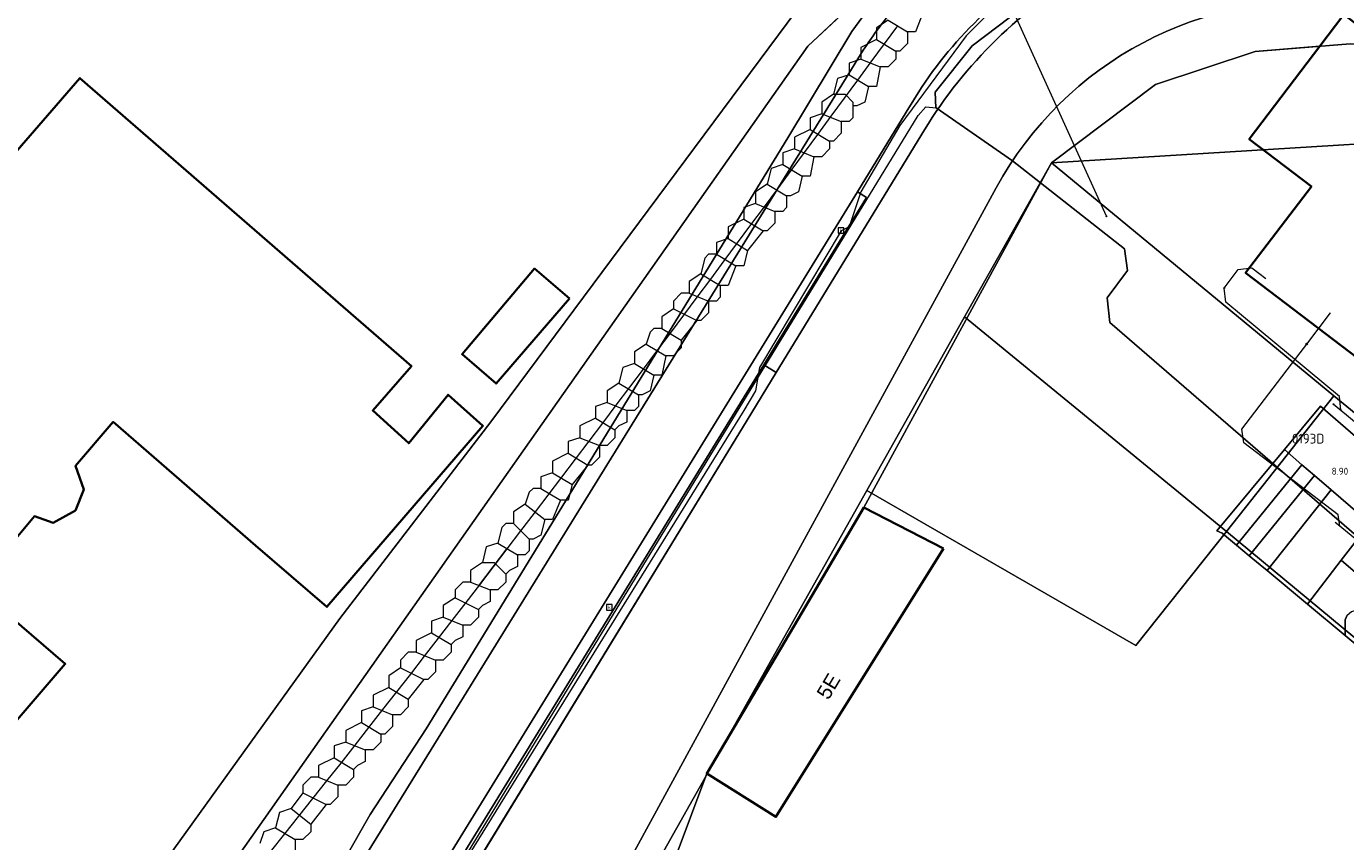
# Model space of a CAD drawing. Header units: metres. Extents: x 163628 to 167855, y 402678 to 405435.
# Tile 42 of 256: x 163945 to 164012, y 403156 to 403197. Entities that reach past the tile are written whole.
import ezdxf
from ezdxf.enums import TextEntityAlignment as Align
from ezdxf.lldxf.tags import DXFTag

# ---------------------------------------------------------------- set-up
doc = ezdxf.new("R2010")
doc.units = ezdxf.units.M
doc.layers.get('0').update_dxf_attribs({"lineweight": 25})
for name, color, linetype, lineweight in [('X-CA190022.004-UO-BGT_Ondergrond$0$GE_201_SHDHek_Lijn_GEM', 253, 'X-CA190022.004-UO-BGT_Ondergrond$0$Hekwerk', 9), ('X-CA190022.004-UO-BGT_Ondergrond$0$GE_202_SHDMuur30cm_Lijn_GEM', 253, 'Continuous', 9), ('X-CA190022.004-UO-BGT_Ondergrond$0$GE_244_Taludlijn_Lijn_GEM', 253, 'Continuous', 9), ('X-CA190022.004-UO-BGT_Ondergrond$0$GE_262_OSHMuurKleinerDan30cm_Lijn_GEM', 253, 'Continuous', 9), ('X-CA190022.004-UO-BGT_Ondergrond$0$GE_314_WGDRijbaanLokaleweg_Vlak_GEM', 253, 'Continuous', 9), ('X-CA190022.004-UO-BGT_Ondergrond$0$GE_316_WGDFietspad_Vlak_GEM', 253, 'Continuous', 9), ('X-CA190022.004-UO-BGT_Ondergrond$0$GE_322_WGDInrit_Vlak_GEM', 253, 'Continuous', 9), ('X-CA190022.004-UO-BGT_Ondergrond$0$GE_364_OWGBerm_halfverhard_Vlak_GEM', 253, 'Continuous', 9), ('X-CA190022.004-UO-BGT_Ondergrond$0$GE_367_OWGBerm_groenvoorziening_grasenk_GEM', 253, 'Continuous', 9), ('X-CA190022.004-UO-BGT_Ondergrond$0$GE_401_OTDErf_Vlak_GEM', 253, 'Continuous', 9), ('X-CA190022.004-UO-BGT_Ondergrond$0$GE_4502_GBKN_Huisnummer_Lijn_GEM', 7, 'Continuous', 9), ('X-CA190022.004-UO-BGT_Ondergrond$0$GE_478_BTDGroenvoorziening_bosplantsoen_GEM', 253, 'Continuous', 9), ('X-CA190022.004-UO-BGT_Ondergrond$0$GE_479_BTDGroenvoorziening_grasenkruida_GEM', 253, 'Continuous', 9), ('X-CA190022.004-UO-BGT_Ondergrond$0$GE_523_WTDGreppel_drogesloot_Vlak_GEM', 253, 'Continuous', 9), ('X-CA190022.004-UO-BGT_Ondergrond$0$GE_601_PNDgrondvlakpand_Vlak_MV_GEM', 34, 'Continuous', 35), ('X-CA190022.004-UO-BGT_Ondergrond$0$GE_886_PutKolk_Punt_GEM', 253, 'Continuous', 9), ('X-CA190022.004-UO-KAD_Percelen$0$B-WE-KG-GRENS_PERCEEL-GV', 150, 'Continuous', 9), ('X-CA190022.004-UO-WHM_Riolering gemeente_NLCS_v0.2$0$B-WE-RI-PUTDEKSELHOOGTE-T18', 214, 'Continuous', 15), ('X-CA190022.004-UO-WHM_Riolering gemeente_NLCS_v0.2$0$B-WE-RI-PUTNUMMER-T25', 214, 'Continuous', 15)]:
    doc.layers.add(name, color=color, linetype=linetype, lineweight=lineweight)
for name, color, linetype, lineweight, transparency in [('X-CA190022.004-UO-KLIC$0$B-OI-KL-DATA_GLASNET VEGHEL B.V._0001106108_VECT_19O042615-G', 42, 'X-CA190022.004-UO-KLIC$0$KL-DATA-N', 0, 0.25), ('X-CA190022.004-UO-KLIC$0$B-OI-KL-DATA_ZIGGO BV_0000546674_VECT_19O042615-G', 42, 'X-CA190022.004-UO-KLIC$0$1-200 ZIGGO', 0, 0.25), ('X-CA190022.004-UO-KLIC$0$B-WE-KL-DATA_MANTELBUIS-G', 42, 'X-CA190022.004-UO-KLIC$0$1-200 DATA', 0, 0.25), ('X-CA190022.004-UO-KLIC$0$B-WE-KL-ET_LS-G', 42, 'X-CA190022.004-UO-KLIC$0$1-200 LAAGSPANNING', 0, 0.25), ('X-CA190022.004-UO-KLIC$0$B-WE-KL-ET_LS_DUCT-G', 42, 'X-CA190022.004-UO-KLIC$0$1-200 LAAGSPANNING', 0, 0.25), ('X-CA190022.004-UO-KLIC$0$B-WE-KL-ET_LS_HULPSTUK-S', 42, 'X-CA190022.004-UO-KLIC$0$1-200 LAAGSPANNING', 0, 0.25), ('X-CA190022.004-UO-KLIC$0$B-WE-KL-ET_LS_KABELBED-G', 42, 'X-CA190022.004-UO-KLIC$0$1-200 LAAGSPANNING', 0, 0.25), ('X-CA190022.004-UO-KLIC$0$B-WE-KL-ET_LS_MANTELBUIS-G', 42, 'X-CA190022.004-UO-KLIC$0$1-200 LAAGSPANNING', 0, 0.25), ('X-CA190022.004-UO-KLIC$0$B-WE-KL-GAS_LD-G', 42, 'X-CA190022.004-UO-KLIC$0$1-200 GASLEIDING LAGE DRUK', 0, 0.25), ('X-CA190022.004-UO-KLIC$0$B-WE-KL-GAS_LD_HULPSTUK-S', 42, 'X-CA190022.004-UO-KLIC$0$1-200 GASLEIDING LAGE DRUK', 0, 0.25)]:
    doc.layers.add(name, color=color, linetype=linetype, lineweight=lineweight, transparency=transparency)
doc.styles.add('X-CA190022.004-UO-BGT_Ondergrond$0$BGT_NAR', font='arial.ttf', dxfattribs={"height": 1})
doc.styles.add('X-CA190022.004-UO-BGT_Ondergrond$0$NLCS-ISO', font='NLCS-ISO.ttf')
doc.styles.add('X-CA190022.004-UO-KLIC$0$NLCS-ISO', font='NLCS-ISO.ttf')
doc.styles.add('X-CA190022.004-UO-KLIC$0$Standard', font='NLCS-ISO.ttf')
doc.styles.add('X-CA190022.004-UO-WHM_Riolering gemeente_NLCS_v0.2$0$NLCS-ISO-M200-T18', font='NLCS-ISO.ttf', dxfattribs={"height": 0.36})
doc.styles.add('X-CA190022.004-UO-WHM_Riolering gemeente_NLCS_v0.2$0$NLCS-ISO-M200-T25', font='NLCS-ISO.ttf', dxfattribs={"height": 0.5})
doc.linetypes.add('X-CA190022.004-UO-BGT_Ondergrond$0$Hekwerk', pattern='A,5,-1.5,[2,dgnlstyle-Veghel.shx,S=0.007937,R=0,X=0,Y=0],-1.5', length=8)
doc.linetypes.add('X-CA190022.004-UO-KLIC$0$1-200 DATA', pattern='A,1.5,-0.6,["DATA",X-CA190022.004-UO-KLIC$0$NLCS-ISO,S=0.24,R=0,X=-0.5,Y=-0.12],-0.3', length=2.4)
doc.linetypes.add('X-CA190022.004-UO-KLIC$0$1-200 GASLEIDING LAGE DRUK', pattern='A,1.5,-0.6,["GAS LD",X-CA190022.004-UO-KLIC$0$NLCS-ISO,S=0.24,R=0,X=-0.5,Y=-0.12],-0.7', length=2.8)
doc.linetypes.add('X-CA190022.004-UO-KLIC$0$1-200 LAAGSPANNING', pattern='A,1.5,-0.6,["LS",X-CA190022.004-UO-KLIC$0$NLCS-ISO,S=0.24,R=0,X=-0.45,Y=-0.12],-0.05', length=2.15)
doc.linetypes.add('X-CA190022.004-UO-KLIC$0$1-200 ZIGGO', pattern='A,1.5,-0.6,["ZIGGO",X-CA190022.004-UO-KLIC$0$NLCS-ISO,S=0.24,R=0,X=-0.5,Y=-0.12],-0.5', length=2.6)
tags = doc.linetypes.add('X-CA190022.004-UO-KLIC$0$KL-DATA-N', pattern='A,4,-1,[101,NLCS.SHX,S=0.5,R=0,X=0,Y=0],-1,4,-1,["D",X-CA190022.004-UO-KLIC$0$Standard,S=1,R=0,X=-0.25,Y=-0.5],-1.5', length=12.5).pattern_tags.tags
tags[18] = DXFTag(74, 10)

# ---------------------------------------------------------------- blocks, each defined once
blk = doc.blocks.new('X-CA190022.004-UO-BGT_Ondergrond$0$SRI-KOLK-SO')
at = {"color": 0, "linetype": 'ByBlock', "lineweight": 18}
blk.add_lwpolyline([(-1.125, -1.125), (1.125, -1.125), (1.125, 1.125), (-1.125, 1.125)], close=True, dxfattribs=at)
at = {"color": 0, "linetype": 'ByBlock', "lineweight": 18, "style": 'X-CA190022.004-UO-BGT_Ondergrond$0$NLCS-ISO'}
blk.add_text('k', height=1.5, dxfattribs=at).set_placement((0, 0), align=Align.MIDDLE_CENTER)
blk = doc.blocks.new('X-CA190022.004-UO-BGT_Ondergrond$0$IMGEOKolk')
at = {"xscale": 5, "yscale": 5, "zscale": 5}
blk.add_blockref('X-CA190022.004-UO-BGT_Ondergrond$0$SRI-KOLK-SO', (0, 0), dxfattribs=at)
blk = doc.blocks.new('X-CA190022.004-UO-KLIC$0$SKL-WTB_HULP_MOF-SO')
at = {"linetype": 'ByBlock', "lineweight": 18}
h = blk.add_hatch(color=0, dxfattribs=at)
h.dxf.hatch_style = 1
h.paths.add_polyline_path([(-0.5625, 0, 1), (0.5625, 0, 1)])
at = {"color": 0, "linetype": 'ByBlock', "lineweight": 18}
blk.add_circle((0, 0), 0.5625, dxfattribs=at)
at = {"color": 0, "linetype": 'ByBlock', "lineweight": 18, "style": 'X-CA190022.004-UO-KLIC$0$NLCS-ISO', "flags": 1}
for tag, p in [('TYPE', (1.5, 0)), ('OMSCHRIJVING', (1.5, -3)), ('LABEL', (1.5, -1.5))]:
    blk.add_attdef(tag, p, '', height=1, dxfattribs=at)
blk = doc.blocks.new('X-CA190022.004-UO-KLIC$0$SKL-WTB_HULP_OVERIG-SO')
at = {"color": 0, "linetype": 'ByBlock', "lineweight": 18}
for points in [[(-0.1, 0.1), (0.1, -0.1)], [(0.1, 0.1), (-0.1, -0.1)]]:
    blk.add_lwpolyline(points, dxfattribs=at)
at = {"color": 0, "linetype": 'ByBlock', "lineweight": 18, "style": 'X-CA190022.004-UO-KLIC$0$NLCS-ISO', "flags": 1}
for tag, p in [('TYPE', (1.5, 0)), ('LABEL', (1.5, -1.5)), ('OMSCHRIJVING', (1.5, -3))]:
    blk.add_attdef(tag, p, '', height=1, dxfattribs=at)
blk = doc.blocks.new('X-CA190022.004-UO-KLIC$0$SKL-WTB_HULP_VERLOOP-SO')
at = {"color": 0, "linetype": 'ByBlock', "lineweight": 18}
for points in [[(0.44, 0.72), (-0.88, 0)], [(0.44, -0.72), (-0.88, 0)], [(0.44, -0.72), (0.44, 0.72)]]:
    blk.add_lwpolyline(points, dxfattribs=at)
blk.add_circle((0, 0), 1, dxfattribs=at)
at = {"color": 0, "linetype": 'ByBlock', "lineweight": 18, "style": 'X-CA190022.004-UO-KLIC$0$NLCS-ISO', "flags": 1}
for tag, p in [('TYPE', (1.5, 0)), ('OMSCHRIJVING', (1.5, -3)), ('LABEL', (1.5, -1.5))]:
    blk.add_attdef(tag, p, '', height=1, dxfattribs=at)

msp = doc.modelspace()

# ---------------------------------------------------------------- linework, layer by layer
at = {"layer": 'X-CA190022.004-UO-BGT_Ondergrond$0$GE_201_SHDHek_Lijn_GEM'}
for p, q in [((164011.06, 403177.91), (164009.22, 403175.69)), ((164009.22, 403175.69), (164005.762, 403171.518)), ((164005.762, 403171.518), (164006.02, 403171.411)), ((164006.02, 403171.411), (164006.155, 403171.298)), ((164006.155, 403171.298), (164006.768, 403170.788)), ((164006.155, 403171.298), (164006.768, 403170.788)), ((164006.768, 403170.788), (164007.418, 403170.247)), ((164006.768, 403170.788), (164007.418, 403170.247)), ((164007.418, 403170.247), (164007.973, 403169.785)), ((164007.418, 403170.247), (164007.973, 403169.785)), ((164007.973, 403169.785), (164008.329, 403169.49)), ((164007.973, 403169.785), (164008.329, 403169.49)), ((164008.329, 403169.49), (164010.4, 403167.765)), ((164008.329, 403169.49), (164010.4, 403167.765)), ((164010.4, 403167.765), (164012.327, 403166.162)), ((164043.882, 403139.919), (164012.327, 403166.162))]:
    msp.add_line(p, q, dxfattribs=at)
at = {"layer": 'X-CA190022.004-UO-BGT_Ondergrond$0$GE_202_SHDMuur30cm_Lijn_GEM'}
for p, q in [((163987.046, 403197.109), (163988.119, 403198.58)), ((163987.046, 403197.109), (163988.119, 403198.58)), ((163983.766, 403191.674), (163987.046, 403197.109)), ((163983.766, 403191.674), (163987.046, 403197.109))]:
    msp.add_line(p, q, dxfattribs=at)
at = {"layer": 'X-CA190022.004-UO-BGT_Ondergrond$0$GE_244_Taludlijn_Lijn_GEM'}
for p, q in [((163984.79, 403196.36), (163987.49, 403198.9)), ((163953.079, 403151.319), (163984.79, 403196.36)), ((163990.772, 403192.083), (163983.168, 403179.637)), ((163986.375, 403174.32), (163994.44, 403189.1)), ((163983.168, 403179.637), (163981.674, 403177.191)), ((163981.674, 403177.191), (163965.24, 403150.29)), ((163972.15, 403148.25), (163986.375, 403174.32))]:
    msp.add_line(p, q, dxfattribs=at)
msp.add_arc((164010.748, 403179.943), 23.375, 119.68976, 148.71236, dxfattribs=at)
at = {"layer": 'X-CA190022.004-UO-BGT_Ondergrond$0$GE_244_Taludlijn_Lijn_GEM', "extrusion": (0, 0, -1)}
msp.add_arc((-164010.572, 403180.304), 18.374, 28.60294, 95.57225, dxfattribs=at)
at = {"layer": 'X-CA190022.004-UO-BGT_Ondergrond$0$GE_262_OSHMuurKleinerDan30cm_Lijn_GEM'}
for p, q in [((163965.216, 403161.371), (163983.766, 403191.674)), ((163962.345, 403156.987), (163965.216, 403161.371)), ((163958.262, 403149.84), (163962.345, 403156.987))]:
    msp.add_line(p, q, dxfattribs=at)
at = {"layer": 'X-CA190022.004-UO-BGT_Ondergrond$0$GE_314_WGDRijbaanLokaleweg_Vlak_GEM', "flags": 128}
msp.add_lwpolyline([(164013.599, 403171.922), (164011.614, 403173.629), (164010.756, 403174.367), (164010.119, 403174.915), (164009.22, 403175.69), (164011.06, 403177.91), (164013.373, 403175.918)], dxfattribs=at)
at = {"layer": 'X-CA190022.004-UO-BGT_Ondergrond$0$GE_316_WGDFietspad_Vlak_GEM', "flags": 128}
for points in [[(163990.62, 403194.254), (163989.832, 403192.974), (163987.326, 403188.902), (163964.909, 403152.475), (163962.481, 403148.529), (163961.588, 403147.078), (163961.377, 403147.253), (163958.889, 403149.319), (163958.757, 403149.429), (163958.826, 403149.541), (163960.066, 403151.549), (163986.75, 403194.75), (163987.617, 403196.154)], [(163982.534, 403180.038), (163965.413, 403152.164), (163964.909, 403152.475), (163987.326, 403188.902), (163987.801, 403188.612), (163982.534, 403180.038)]]:
    msp.add_lwpolyline(points, dxfattribs=at)
at = {"layer": 'X-CA190022.004-UO-BGT_Ondergrond$0$GE_316_WGDFietspad_Vlak_GEM'}
msp.add_arc((164008.305, 403182.49), 21.24, 118.19241, 146.3669, dxfattribs=at)
at = {"layer": 'X-CA190022.004-UO-BGT_Ondergrond$0$GE_316_WGDFietspad_Vlak_GEM', "extrusion": (0, 0, -1)}
msp.add_arc((-164008.636, 403182.175), 25.243, 33.62701, 39.1176, dxfattribs=at)
at = {"layer": 'X-CA190022.004-UO-BGT_Ondergrond$0$GE_322_WGDInrit_Vlak_GEM', "flags": 128}
for points in [[(164010.119, 403174.915), (164006.768, 403170.788), (164006.155, 403171.298), (164006.02, 403171.411), (164005.762, 403171.518), (164009.22, 403175.69), (164010.119, 403174.915)], [(164010.756, 403174.367), (164007.418, 403170.247), (164006.768, 403170.788), (164010.119, 403174.915), (164010.756, 403174.367)], [(164011.614, 403173.629), (164008.329, 403169.49), (164007.973, 403169.785), (164007.418, 403170.247), (164010.756, 403174.367), (164011.614, 403173.629)], [(164012.965, 403171.098), (164012.132, 403170.016), (164010.4, 403167.765), (164008.329, 403169.49), (164011.614, 403173.629), (164013.599, 403171.922), (164012.965, 403171.098)]]:
    msp.add_lwpolyline(points, dxfattribs=at)
at = {"layer": 'X-CA190022.004-UO-BGT_Ondergrond$0$GE_364_OWGBerm_halfverhard_Vlak_GEM', "flags": 128}
msp.add_lwpolyline([(164016.752, 403169.208), (164035.851, 403152.774), (164034.322, 403150.922), (164012.132, 403170.016), (164012.965, 403171.098), (164014.446, 403169.78), (164014.748, 403170.172), (164016.383, 403168.719), (164016.752, 403169.208)], dxfattribs=at)
at = {"layer": 'X-CA190022.004-UO-BGT_Ondergrond$0$GE_367_OWGBerm_groenvoorziening_grasenk_GEM', "flags": 128}
for points in [[(163987.617, 403196.154), (163986.75, 403194.75), (163960.066, 403151.549), (163958.826, 403149.541), (163958.757, 403149.429), (163958.262, 403149.84), (163962.345, 403156.987), (163965.216, 403161.371), (163983.766, 403191.674), (163987.046, 403197.109), (163988.119, 403198.58)], [(163990.772, 403192.083), (163983.168, 403179.637), (163982.534, 403180.038), (163987.801, 403188.612), (163987.326, 403188.902), (163989.832, 403192.974), (163990.62, 403194.254)], [(163981.674, 403177.191), (163965.24, 403150.29), (163964.206, 403147.066), (163963.747, 403147.456), (163962.9, 403148.174), (163965.413, 403152.164), (163982.534, 403180.038), (163983.168, 403179.637), (163981.674, 403177.191)]]:
    msp.add_lwpolyline(points, dxfattribs=at)
at = {"layer": 'X-CA190022.004-UO-BGT_Ondergrond$0$GE_367_OWGBerm_groenvoorziening_grasenk_GEM', "extrusion": (0, 0, -1)}
msp.add_arc((-164008.305, 403182.49), 21.24, 33.6331, 61.80759, dxfattribs=at)
at = {"layer": 'X-CA190022.004-UO-BGT_Ondergrond$0$GE_367_OWGBerm_groenvoorziening_grasenk_GEM'}
for centre, radius, start, end in [((164010.748, 403179.943), 23.375, 119.68976, 148.71236), ((164008.636, 403182.175), 25.243, 140.8824, 146.37299)]:
    msp.add_arc(centre, radius, start, end, dxfattribs=at)
at = {"layer": 'X-CA190022.004-UO-BGT_Ondergrond$0$GE_401_OTDErf_Vlak_GEM', "flags": 128}
for points in [[(163987.49, 403198.9), (163984.79, 403196.36), (163953.079, 403151.319)], [(164024.112, 403113.414), (164006.696, 403126.975), (163996.881, 403133.356), (163977.489, 403144.798), (163973.76, 403146.949), (163978.035, 403154.894), (163979.605, 403159.092), (163983.151, 403156.865), (163991.733, 403170.627), (163987.664, 403172.728), (163997.274, 403190.392), (164002.602, 403194.402), (164007.717, 403196.092), (164011.041, 403196.363), (164007.42, 403191.6), (164010.6, 403189.17), (164007.23, 403184.75), (164015.43, 403178.51)], [(163939.48, 403185.53), (163947.47, 403194.73), (163964.46, 403179.97), (163962.483, 403177.696), (163964.325, 403176.013), (163966.343, 403178.503), (163968.13, 403176.905), (163960.136, 403167.629), (163956.47, 403170.78), (163949.173, 403177.115)], [(163972.573, 403183.44), (163968.807, 403179.073), (163967.065, 403180.579), (163970.779, 403184.964), (163972.573, 403183.44)], [(164013.373, 403175.918), (164011.06, 403177.91), (164009.22, 403175.69), (164005.762, 403171.518), (164006.02, 403171.411), (164006.155, 403171.298), (164006.768, 403170.788), (164007.418, 403170.247), (164007.973, 403169.785), (164008.329, 403169.49), (164010.4, 403167.765), (164012.327, 403166.162), (164043.882, 403139.919)], [(163949.173, 403177.115), (163947.239, 403174.852), (163947.662, 403173.649), (163947.241, 403172.572), (163946.09, 403171.941), (163945.138, 403172.276), (163943.243, 403170.027)], [(163940.532, 403170.028), (163946.72, 403164.71), (163940.36, 403157.321)]]:
    msp.add_lwpolyline(points, dxfattribs=at)
at = {"layer": 'X-CA190022.004-UO-BGT_Ondergrond$0$GE_478_BTDGroenvoorziening_bosplantsoen_GEM', "flags": 128}
for points in [[(163953.079, 403151.319), (163984.79, 403196.36), (163987.49, 403198.9), (163988.119, 403198.58), (163987.046, 403197.109), (163983.766, 403191.674)], [(163986.375, 403174.32), (163972.15, 403148.25), (163971.951, 403146.87), (163971.81, 403145.89), (163972.11, 403143.76), (163972.302, 403142.964), (163973.087, 403139.697), (163971.26, 403141.08), (163964.206, 403147.066), (163965.24, 403150.29), (163981.674, 403177.191), (163983.168, 403179.637), (163990.772, 403192.083)], [(163983.766, 403191.674), (163965.216, 403161.371), (163962.345, 403156.987), (163958.262, 403149.84), (163957.874, 403149.369), (163958.031, 403149.233), (163954.136, 403144.742), (163953.919, 403144.892), (163953.603, 403145.112)], [(163994.44, 403189.1), (163986.375, 403174.32)]]:
    msp.add_lwpolyline(points, dxfattribs=at)
at = {"layer": 'X-CA190022.004-UO-BGT_Ondergrond$0$GE_478_BTDGroenvoorziening_bosplantsoen_GEM', "extrusion": (0, 0, -1)}
msp.add_arc((-164010.748, 403179.943), 23.375, 31.28764, 60.31024, dxfattribs=at)
at = {"layer": 'X-CA190022.004-UO-BGT_Ondergrond$0$GE_478_BTDGroenvoorziening_bosplantsoen_GEM'}
msp.add_arc((164010.572, 403180.304), 18.374, 84.42775, 151.39706, dxfattribs=at)
at = {"layer": 'X-CA190022.004-UO-BGT_Ondergrond$0$GE_479_BTDGroenvoorziening_grasenkruida_GEM', "flags": 128}
for points in [[(164012.27, 403197.98), (164011.041, 403196.363), (164007.717, 403196.092), (164002.602, 403194.402), (163997.274, 403190.392), (163987.664, 403172.728), (163984.304, 403167.042), (163979.605, 403159.092), (163978.035, 403154.894), (163973.76, 403146.949), (163977.489, 403144.798), (163996.881, 403133.356), (164006.696, 403126.975), (164024.112, 403113.414)], [(164014.487, 403104.297), (164008.781, 403109.284), (164000.887, 403115.96), (163996.071, 403119.44), (163993.378, 403121.287), (163990.518, 403123.065), (163987.435, 403124.968), (163984.388, 403126.693), (163973.195, 403132.815), (163969.326, 403134.946), (163969.585, 403135.261), (163972.997, 403139.433), (163973.116, 403139.578), (163973.165, 403139.638), (163973.087, 403139.697), (163972.302, 403142.964), (163972.11, 403143.76), (163971.81, 403145.89), (163971.951, 403146.87), (163972.15, 403148.25), (163986.375, 403174.32), (163994.44, 403189.1)], [(164012.441, 403167.202), (164012.328, 403166.958), (164012.327, 403166.553), (164012.327, 403166.162), (164010.4, 403167.765), (164012.132, 403170.016), (164034.322, 403150.922)]]:
    msp.add_lwpolyline(points, dxfattribs=at)
at = {"layer": 'X-CA190022.004-UO-BGT_Ondergrond$0$GE_479_BTDGroenvoorziening_grasenkruida_GEM', "extrusion": (0, 0, -1)}
msp.add_arc((-164010.572, 403180.304), 18.374, 28.60294, 95.57225, dxfattribs=at)
at = {"layer": 'X-CA190022.004-UO-BGT_Ondergrond$0$GE_523_WTDGreppel_drogesloot_Vlak_GEM', "flags": 128}
msp.add_lwpolyline([(164012.327, 403166.553), (164012.328, 403166.958), (164012.441, 403167.202), (164012.663, 403167.396), (164012.972, 403167.477), (164013.213, 403167.366), (164021.006, 403161.042), (164037.806, 403147.315), (164044.493, 403141.259), (164044.611, 403140.866), (164044.548, 403140.346), (164044.359, 403140.025), (164043.882, 403139.919), (164012.327, 403166.162), (164012.327, 403166.553)], dxfattribs=at)
at = {"layer": 'X-CA190022.004-UO-BGT_Ondergrond$0$GE_601_PNDgrondvlakpand_Vlak_MV_GEM', "flags": 128}
for points in [[(164015.97, 403188.68), (164020.53, 403185.21), (164015.43, 403178.51), (164007.23, 403184.75), (164010.6, 403189.17), (164007.42, 403191.6), (164011.041, 403196.363), (164012.27, 403197.98), (164014.305, 403196.43), (164019.1, 403192.78), (164015.97, 403188.68)], [(163939.48, 403185.53), (163947.47, 403194.73), (163964.46, 403179.97), (163962.483, 403177.696), (163964.325, 403176.013), (163966.343, 403178.503), (163968.13, 403176.905), (163960.136, 403167.629), (163956.47, 403170.78), (163949.173, 403177.115)], [(163972.573, 403183.44), (163968.807, 403179.073), (163967.065, 403180.579), (163970.779, 403184.964), (163972.573, 403183.44)], [(163949.173, 403177.115), (163947.239, 403174.852), (163947.662, 403173.649), (163947.241, 403172.572), (163946.09, 403171.941), (163945.138, 403172.276), (163943.243, 403170.027)], [(163991.733, 403170.627), (163983.151, 403156.865), (163979.605, 403159.092), (163984.304, 403167.042), (163987.664, 403172.728), (163991.733, 403170.627)], [(163940.532, 403170.028), (163946.72, 403164.71), (163940.36, 403157.321)]]:
    msp.add_lwpolyline(points, dxfattribs=at)
at = {"layer": 'X-CA190022.004-UO-KAD_Percelen$0$B-WE-KG-GRENS_PERCEEL-GV', "flags": 128}
for points in [[(163948.647, 403150.158), (163960.787, 403167.032), (163968.541, 403177.106), (163986.605, 403201.417), (163996.216, 403211.855), (163988.184, 403214.062), (163979.185, 403216.917), (163970.796, 403220.008), (163962.596, 403223.723), (163956.21, 403226.861), (163949.701, 403230.332), (163944.042, 403233.467), (163905.049, 403187.482), (163904.209, 403186.487), (163907.149, 403183.976), (163939.512, 403156.336), (163940.36, 403157.321)], [(164027.82, 403192.27), (164024.54, 403194.79), (164025.53, 403196.047), (164012.586, 403196.489), (164007.717, 403196.092), (164002.602, 403194.402), (163997.274, 403190.392)], [(164011.76, 403178.439), (164015.179, 403175.618), (164027.82, 403192.27), (163997.274, 403190.392)], [(163992.826, 403182.499), (164006.241, 403171.486), (164011.76, 403178.439), (163997.274, 403190.392)], [(163987.804, 403173.587), (164001.609, 403165.649), (164006.241, 403171.486), (163992.826, 403182.499)], [(164052.698, 403133), (164058.713, 403139.694), (164049.598, 403147.218), (164038.06, 403156.738), (164017.52, 403173.686), (164015.179, 403175.618), (164011.76, 403178.439), (164006.241, 403171.486), (164045.923, 403138.62)], [(163987.804, 403173.587), (163973.192, 403147.657), (163980.651, 403143.091), (163986.647, 403139.42), (164005.48, 403127.627), (164019.807, 403116.013), (164045.923, 403138.62), (164006.241, 403171.486), (164001.609, 403165.649)]]:
    msp.add_lwpolyline(points, close=True, dxfattribs=at)
msp.add_lwpolyline([(163986.605, 403201.417), (163968.541, 403177.106), (163960.787, 403167.032), (163948.647, 403150.158), (163950.972, 403148.683), (163958.92, 403141.707), (163962.213, 403139.418), (163967.598, 403136.566), (163971.386, 403140.995), (163973.192, 403147.657), (163987.804, 403173.587), (163992.826, 403182.499), (163997.274, 403190.392), (164002.602, 403194.402), (164007.717, 403196.092), (164012.586, 403196.489), (164025.53, 403196.047), (164053.928, 403195.784), (164053.307, 403194.256), (164078.696, 403196.309)], dxfattribs=at)
at = {"layer": 'X-CA190022.004-UO-KLIC$0$B-OI-KL-DATA_GLASNET VEGHEL B.V._0001106108_VECT_19O042615-G', "ltscale": 0.2, "flags": 128}
for points in [[(163990.7, 403198.1), (163990.3, 403197.1), (163989.9, 403197.1)], [(163988.9, 403197.7), (163988.3, 403197.3), (163988.3, 403196.7)], [(163988.9, 403197.7), (163989.9, 403197.1)], [(163989.9, 403197.1), (163989.9, 403196.5), (163989.5, 403196.1), (163989.3, 403196.1)], [(163988.3, 403196.7), (163987.5, 403196.3), (163987.5, 403195.7)], [(163988.3, 403196.7), (163989.3, 403196.1)], [(163989.3, 403196.1), (163989.3, 403195.7), (163988.9, 403195.3), (163988.5, 403195.3)], [(163987.5, 403195.7), (163986.9, 403195.5), (163986.9, 403194.9)], [(163987.5, 403195.7), (163988.5, 403195.3)], [(163988.5, 403195.3), (163988.3, 403194.3), (163987.9, 403194.3)], [(163986.9, 403194.9), (163986.3, 403194.7), (163986.1, 403193.9)], [(163986.9, 403194.9), (163987.9, 403194.3)], [(163986.1, 403193.9), (163985.5, 403193.5), (163985.5, 403192.9)], [(163986.1, 403193.9), (163986.7, 403193.9), (163987.1, 403193.5)], [(163987.9, 403194.3), (163987.7, 403193.5), (163987.3, 403193.3), (163987.1, 403193.3)], [(163987.1, 403193.5), (163987.1, 403192.7), (163986.9, 403192.5), (163986.5, 403192.5)], [(163985.5, 403192.9), (163984.9, 403192.7), (163984.9, 403192.1)], [(163985.5, 403192.9), (163986.5, 403192.5)], [(163986.5, 403192.5), (163986.5, 403191.9), (163986.1, 403191.5), (163985.9, 403191.5)], [(163984.9, 403192.1), (163984.1, 403191.7), (163984.1, 403191.1)], [(163984.9, 403192.1), (163985.9, 403191.5)], [(163984.1, 403191.1), (163983.5, 403190.9), (163983.5, 403190.3)], [(163984.1, 403191.1), (163985.1, 403190.7)], [(163985.9, 403191.5), (163985.9, 403191.1), (163985.5, 403190.7), (163985.1, 403190.7)], [(163985.1, 403190.7), (163984.9, 403189.7), (163984.5, 403189.7)], [(163983.5, 403190.3), (163982.9, 403190.1), (163982.7, 403189.3)], [(163983.5, 403190.3), (163984.5, 403189.7)], [(163984.5, 403189.7), (163984.3, 403188.9), (163983.9, 403188.7), (163983.7, 403188.7)], [(163982.7, 403189.3), (163982.1, 403188.9), (163982.1, 403188.3)], [(163982.7, 403189.3), (163983.7, 403188.7)], [(163982.1, 403188.3), (163981.5, 403188.1), (163981.5, 403187.5)], [(163982.1, 403188.3), (163983.1, 403187.9)], [(163983.7, 403188.7), (163983.7, 403188.1), (163983.5, 403187.9), (163983.1, 403187.9)], [(163983.1, 403187.9), (163983.1, 403187.3), (163982.7, 403186.9), (163982.5, 403186.9)], [(163981.5, 403187.5), (163980.7, 403187.1), (163980.7, 403186.5)], [(163981.5, 403187.5), (163982.5, 403186.9)], [(163980.7, 403186.5), (163980.1, 403186.3), (163980.1, 403185.7)], [(163980.7, 403186.5), (163981.7, 403185.9)], [(163982.5, 403186.9), (163981.7, 403185.9)], [(163980.1, 403185.7), (163979.7, 403185.7), (163979.5, 403185.5), (163979.3, 403184.7)], [(163980.1, 403185.7), (163981.1, 403185.1)], [(163981.7, 403185.9), (163981.5, 403185.1), (163981.1, 403185.1)], [(163981.1, 403185.1), (163980.7, 403184.1), (163980.3, 403184.1)], [(163979.3, 403184.7), (163978.7, 403184.3), (163978.7, 403183.7)], [(163979.3, 403184.7), (163980.3, 403184.1)], [(163978.7, 403183.7), (163978.3, 403183.7), (163977.9, 403183.3), (163977.9, 403182.9)], [(163978.7, 403183.7), (163979.7, 403183.3)], [(163980.3, 403184.1), (163980.3, 403183.5), (163980.1, 403183.3), (163979.7, 403183.3)], [(163977.9, 403182.9), (163977.3, 403182.5), (163977.3, 403181.9)], [(163977.9, 403182.9), (163979.1, 403182.3)], [(163979.7, 403183.3), (163979.7, 403182.7), (163979.3, 403182.3), (163979.1, 403182.3)], [(163979.1, 403182.3), (163978.3, 403181.3)], [(163977.3, 403181.9), (163976.9, 403181.9), (163976.7, 403181.7), (163976.5, 403181.1)], [(163977.3, 403181.9), (163978.3, 403181.3)], [(163976.5, 403181.1), (163975.9, 403180.7), (163975.9, 403180.1)], [(163976.5, 403181.1), (163977.5, 403180.5)], [(163978.3, 403181.3), (163978.3, 403180.9), (163977.9, 403180.5), (163977.5, 403180.5)], [(163977.5, 403180.5), (163977.3, 403179.5), (163976.9, 403179.5)], [(163975.9, 403180.1), (163975.3, 403179.9), (163975.1, 403179.1)], [(163975.9, 403180.1), (163976.9, 403179.5)], [(163975.1, 403179.1), (163974.5, 403178.7), (163974.5, 403178.1)], [(163975.1, 403179.1), (163976.1, 403178.5)], [(163976.9, 403179.5), (163976.7, 403178.7), (163976.3, 403178.5), (163976.1, 403178.5)], [(163976.1, 403178.5), (163976.1, 403177.9), (163975.9, 403177.7), (163975.5, 403177.7)], [(163974.5, 403178.1), (163973.9, 403177.9), (163973.9, 403177.3)], [(163974.5, 403178.1), (163975.5, 403177.7)], [(163975.5, 403177.7), (163975.5, 403177.1), (163975.1, 403176.9), (163974.9, 403176.7)], [(163973.9, 403177.3), (163973.1, 403176.9), (163973.1, 403176.3)], [(163973.9, 403177.3), (163974.9, 403176.7)], [(163973.1, 403176.3), (163972.5, 403176.1), (163972.5, 403175.5)], [(163973.1, 403176.3), (163974.1, 403175.9)], [(163974.9, 403176.7), (163974.9, 403176.3), (163974.5, 403175.9), (163974.1, 403175.9)], [(163972.5, 403175.5), (163971.7, 403175.1), (163971.7, 403174.5)], [(163972.5, 403175.5), (163973.5, 403174.9)], [(163974.1, 403175.9), (163974.1, 403175.3), (163973.7, 403174.9), (163973.5, 403174.9)], [(163973.5, 403174.9), (163972.7, 403173.9)], [(163971.7, 403174.5), (163971.1, 403174.3), (163971.1, 403173.7)], [(163971.7, 403174.5), (163972.7, 403173.9)], [(163971.1, 403173.7), (163970.7, 403173.7), (163970.5, 403173.5), (163970.3, 403172.9)], [(163971.1, 403173.7), (163972.1, 403173.1)], [(163972.7, 403173.9), (163972.5, 403173.1), (163972.1, 403173.1)], [(163970.3, 403172.9), (163969.7, 403172.5), (163969.7, 403171.9)], [(163970.3, 403172.9), (163971.3, 403172.1)], [(163972.1, 403173.1), (163971.7, 403172.1), (163971.3, 403172.1)], [(163971.3, 403172.1), (163971.1, 403171.3), (163970.7, 403171.1), (163970.5, 403171.1)], [(163969.7, 403171.9), (163969.3, 403171.9), (163969.1, 403171.7), (163968.9, 403170.9)], [(163969.7, 403171.9), (163970.5, 403171.1)], [(163968.9, 403170.9), (163968.3, 403170.7), (163968.1, 403169.9)], [(163968.9, 403170.9), (163969.9, 403170.3)], [(163970.5, 403171.1), (163970.5, 403170.5), (163970.3, 403170.3), (163969.9, 403170.3)], [(163969.9, 403170.3), (163969.9, 403169.7), (163969.5, 403169.5), (163969.3, 403169.3)], [(163968.1, 403169.9), (163967.5, 403169.5), (163967.5, 403168.9)], [(163968.1, 403169.9), (163968.7, 403169.9), (163969.3, 403169.3)], [(163967.5, 403168.9), (163967.1, 403168.9), (163966.7, 403168.5), (163966.7, 403168.1)], [(163967.5, 403168.9), (163968.5, 403168.5)], [(163969.3, 403169.3), (163969.3, 403168.9), (163968.9, 403168.5), (163968.5, 403168.5)], [(163966.7, 403168.1), (163966.1, 403167.7), (163966.1, 403167.1)], [(163966.7, 403168.1), (163967.9, 403167.5)], [(163968.5, 403168.5), (163968.5, 403167.9), (163968.1, 403167.7), (163967.9, 403167.5)], [(163967.9, 403167.5), (163967.9, 403167.1), (163967.5, 403166.7), (163967.1, 403166.7)], [(163966.1, 403167.1), (163965.5, 403166.9), (163965.5, 403166.3)], [(163966.1, 403167.1), (163967.1, 403166.7)], [(163967.1, 403166.7), (163967.1, 403166.1), (163966.7, 403165.9), (163966.5, 403165.7)], [(163965.5, 403166.3), (163964.7, 403165.9), (163964.7, 403165.3)], [(163965.5, 403166.3), (163966.5, 403165.7)], [(163964.7, 403165.3), (163964.3, 403165.3), (163963.9, 403164.9), (163963.9, 403164.5)], [(163964.7, 403165.3), (163965.7, 403164.9)], [(163966.5, 403165.7), (163966.5, 403165.3), (163966.1, 403164.9), (163965.7, 403164.9)], [(163965.7, 403164.9), (163965.7, 403164.3), (163965.3, 403163.9), (163965.1, 403163.9)], [(163963.9, 403164.5), (163963.3, 403164.1), (163963.3, 403163.5)], [(163963.9, 403164.5), (163965.1, 403163.9)], [(163963.3, 403163.5), (163962.5, 403163.1), (163962.5, 403162.5)], [(163963.3, 403163.5), (163964.3, 403162.9)], [(163965.1, 403163.9), (163964.3, 403162.9)], [(163964.3, 403162.9), (163964.3, 403162.5), (163963.9, 403162.1), (163963.5, 403162.1)], [(163962.5, 403162.5), (163961.9, 403162.3), (163961.9, 403161.7)], [(163962.5, 403162.5), (163963.5, 403162.1)], [(163963.5, 403162.1), (163963.5, 403161.5), (163963.1, 403161.1), (163962.9, 403161.1)], [(163961.9, 403161.7), (163961.1, 403161.3), (163961.1, 403160.7)], [(163961.9, 403161.7), (163962.9, 403161.1)], [(163961.1, 403160.7), (163960.5, 403160.5), (163960.5, 403159.9)], [(163961.1, 403160.7), (163962.1, 403160.3)], [(163962.9, 403161.1), (163962.9, 403160.7), (163962.5, 403160.3), (163962.1, 403160.3)], [(163960.5, 403159.9), (163959.7, 403159.5), (163959.7, 403158.9)], [(163960.5, 403159.9), (163961.5, 403159.3)], [(163962.1, 403160.3), (163962.1, 403159.7), (163961.7, 403159.5), (163961.5, 403159.3)], [(163961.5, 403159.3), (163961.5, 403158.9), (163961.1, 403158.5), (163960.7, 403158.5)], [(163959.7, 403158.9), (163959.3, 403158.9), (163958.9, 403158.5), (163958.9, 403158.1)], [(163959.7, 403158.9), (163960.7, 403158.5)], [(163958.9, 403158.1), (163958.3, 403157.3)], [(163958.9, 403158.1), (163960.1, 403157.5)], [(163960.7, 403158.5), (163960.7, 403157.9), (163960.3, 403157.5), (163960.1, 403157.5)], [(163958.3, 403157.3), (163957.7, 403157.1), (163957.5, 403156.3)], [(163958.3, 403157.3), (163959.3, 403156.5)], [(163960.1, 403157.5), (163959.3, 403156.5)], [(163957.5, 403156.3), (163956.9, 403156.1), (163956.7, 403155.5)], [(163957.5, 403156.3), (163958.5, 403155.7)], [(163959.3, 403156.5), (163959.3, 403156.1), (163958.9, 403155.7), (163958.5, 403155.7)], [(163958.5, 403155.7), (163958.5, 403155.1), (163957.7, 403154.7)]]:
    msp.add_lwpolyline(points, dxfattribs=at)
at = {"layer": 'X-CA190022.004-UO-KLIC$0$B-OI-KL-DATA_ZIGGO BV_0000546674_VECT_19O042615-G', "flags": 128}
msp.add_lwpolyline([(164108.9, 403204.5), (164106.1, 403202.9), (164099.9, 403201.7), (164064.5, 403199.7), (164043.9, 403199.9), (164040.7, 403200.1), (164028.5, 403200.9), (164022.9, 403201.5), (164009.7, 403203.1), (164005.1, 403203.1), (164002.3, 403202.7), (163998.9, 403201.5), (163997.5, 403200.7), (163994.9, 403198.9), (163992.9, 403196.9), (163989.5, 403192.3), (163987.5, 403188.9), (163986.9, 403187.1), (163986.5, 403186.9), (163982.3, 403179.9), (163982.1, 403178.7), (163981.5, 403177.7), (163965.9, 403152.5), (163965.5, 403151.3), (163965.5, 403149.1), (163966.1, 403147.7), (163966.3, 403147.7), (163974.7, 403140.3), (163974.5, 403138.9)], dxfattribs=at)
at = {"layer": 'X-CA190022.004-UO-KLIC$0$B-WE-KL-DATA_MANTELBUIS-G'}
for points in [[(163989.378, 403197.412), (163988.696, 403196.483)], [(163988.696, 403196.483), (163988.014, 403195.555)], [(163988.014, 403195.555), (163987.332, 403194.626)], [(163987.332, 403194.626), (163986.649, 403193.698)], [(163986.649, 403193.698), (163985.966, 403192.77)], [(163985.966, 403192.77), (163985.282, 403191.842)], [(163985.282, 403191.842), (163984.598, 403190.914)], [(163984.598, 403190.914), (163983.913, 403189.987)], [(163983.913, 403189.987), (163983.228, 403189.06)], [(163983.228, 403189.06), (163982.542, 403188.134)], [(163982.542, 403188.134), (163981.855, 403187.207)], [(163981.855, 403187.207), (163981.168, 403186.281)], [(163981.168, 403186.281), (163980.48, 403185.356)], [(163980.48, 403185.356), (163979.791, 403184.43)], [(163979.791, 403184.43), (163979.102, 403183.505)], [(163979.102, 403183.505), (163978.412, 403182.581)], [(163978.412, 403182.581), (163977.721, 403181.657)], [(163977.721, 403181.657), (163977.029, 403180.733)], [(163977.029, 403180.733), (163976.337, 403179.809)], [(163976.337, 403179.809), (163975.643, 403178.886)], [(163975.643, 403178.886), (163974.949, 403177.964)], [(163974.949, 403177.964), (163974.254, 403177.042)], [(163974.254, 403177.042), (163973.558, 403176.12)], [(163973.558, 403176.12), (163972.861, 403175.199)], [(163972.861, 403175.199), (163972.163, 403174.279)], [(163972.163, 403174.279), (163971.463, 403173.359)], [(163971.463, 403173.359), (163970.763, 403172.439)], [(163970.763, 403172.439), (163970.062, 403171.52)], [(163970.062, 403171.52), (163969.36, 403170.602)], [(163969.36, 403170.602), (163967.952, 403168.766), (163969.36, 403170.602)], [(163967.952, 403168.766), (163967.246, 403167.85)], [(163967.246, 403167.85), (163966.539, 403166.933)], [(163966.539, 403166.933), (163965.831, 403166.018)], [(163965.831, 403166.018), (163965.121, 403165.103)], [(163965.121, 403165.103), (163964.411, 403164.189)], [(163964.411, 403164.189), (163963.699, 403163.275)], [(163963.699, 403163.275), (163962.985, 403162.362)], [(163962.985, 403162.362), (163962.271, 403161.45)], [(163962.271, 403161.45), (163961.555, 403160.538)], [(163961.555, 403160.538), (163960.837, 403159.627)], [(163960.837, 403159.627), (163960.118, 403158.717)], [(163960.118, 403158.717), (163959.398, 403157.808)], [(163959.398, 403157.808), (163958.676, 403156.899)], [(163958.676, 403156.899), (163957.953, 403155.991)], [(163957.953, 403155.991), (163957.228, 403155.084)]]:
    msp.add_lwpolyline(points, dxfattribs=at)
at = {"layer": 'X-CA190022.004-UO-KLIC$0$B-WE-KL-ET_LS-G'}
for points in [[(164000.102, 403187.645), (163991.73, 403206.082), (163983.81, 403285.81), (163983.518, 403288.901)], [(163999.111, 403200.853), (163993.209, 403196.378), (163991.316, 403194.001), (163991.355, 403193.201), (163991.359, 403193.198), (163995.283, 403190.485), (164001.021, 403185.97), (164001.167, 403184.871), (164000.126, 403183.462), (164000.267, 403182.21), (164031.372, 403155.307), (164038.898, 403148.922), (164044.885, 403143.26), (164046.501, 403139.183), (164052.149, 403133.771), (164053.374, 403132.598)], [(163964.888, 403150.993), (163965.012, 403151.197), (163965.273, 403151.624), (163990.44, 403192.819), (163990.832, 403193.263), (163991.359, 403193.198), (163995.283, 403190.485), (164001.021, 403185.97), (164001.167, 403184.871), (164000.126, 403183.462), (164000.267, 403182.21), (164031.372, 403155.307), (164038.898, 403148.922), (164044.885, 403143.26), (164046.501, 403139.183), (164052.149, 403133.771), (164053.374, 403132.598)], [(164006.125, 403183.96), (164006.851, 403184.912), (164007.552, 403185.007), (164008.268, 403184.462)], [(164012.111, 403177.708), (164012.045, 403178.412), (164006.207, 403183.243), (164006.125, 403183.96)], [(164011.736, 403178.018), (164012.111, 403177.708), (164013.002, 403176.971), (164013.789, 403176.319), (164023.167, 403168.278), (164032.959, 403159.881)]]:
    msp.add_lwpolyline(points, dxfattribs=at)
at = {"layer": 'X-CA190022.004-UO-KLIC$0$B-WE-KL-ET_LS_DUCT-G'}
msp.add_lwpolyline([(163991.359, 403193.198), (163993.956, 403191.403), (163995.283, 403190.485)], dxfattribs=at)
at = {"layer": 'X-CA190022.004-UO-KLIC$0$B-WE-KL-ET_LS_KABELBED-G'}
for points in [[(164000.102, 403187.645), (163991.73, 403206.082), (163983.81, 403285.81), (163983.518, 403288.901)], [(163991.359, 403193.198), (163991.355, 403193.201), (163991.316, 403194.001), (163993.209, 403196.378), (163999.111, 403200.853)], [(163964.888, 403150.993), (163965.012, 403151.197), (163965.273, 403151.624), (163990.44, 403192.819), (163990.832, 403193.263), (163991.359, 403193.198)], [(163995.283, 403190.485), (163991.359, 403193.198)], [(164052.149, 403133.771), (164046.501, 403139.183), (164044.885, 403143.26), (164038.898, 403148.922), (164031.372, 403155.307), (164000.267, 403182.21), (164000.126, 403183.462), (164001.167, 403184.871), (164001.021, 403185.97), (163995.283, 403190.485)], [(164011.736, 403178.018), (164012.111, 403177.708), (164013.002, 403176.971), (164013.789, 403176.319), (164023.167, 403168.278), (164032.959, 403159.881)]]:
    msp.add_lwpolyline(points, dxfattribs=at)
at = {"layer": 'X-CA190022.004-UO-KLIC$0$B-WE-KL-ET_LS_MANTELBUIS-G'}
msp.add_lwpolyline([(163991.359, 403193.198), (163993.956, 403191.403), (163995.283, 403190.485)], dxfattribs=at)
at = {"layer": 'X-CA190022.004-UO-KLIC$0$B-WE-KL-GAS_LD-G'}
for points in [[(164010.363, 403181.099), (164011.579, 403182.697)], [(164012.054, 403171.764), (164011.977, 403172.341), (164007.132, 403176.028), (164007.036, 403176.729), (164010.022, 403180.651), (164010.363, 403181.099)], [(164036.936, 403150.62), (164032.188, 403154.608), (164031.422, 403155.251), (164027.416, 403158.955), (164026.207, 403160.073), (164023.41, 403162.658), (164014.413, 403169.811), (164013.507, 403170.561), (164012.737, 403171.199), (164012.054, 403171.764), (164011.823, 403171.956)]]:
    msp.add_lwpolyline(points, dxfattribs=at)

# ---------------------------------------------------------------- block references
at = {"layer": 'X-CA190022.004-UO-BGT_Ondergrond$0$GE_886_PutKolk_Punt_GEM', "xscale": 0.025, "yscale": 0.025, "zscale": 0.025}
for p in [(163986.487, 403186.92), (163974.609, 403167.608)]:
    msp.add_blockref('X-CA190022.004-UO-BGT_Ondergrond$0$IMGEOKolk', p, dxfattribs=at)
at = {"layer": 'X-CA190022.004-UO-KLIC$0$B-WE-KL-ET_LS_HULPSTUK-S', "xscale": 0.04, "yscale": 0.04, "zscale": 0.2}
for name, p in [('X-CA190022.004-UO-KLIC$0$SKL-WTB_HULP_MOF-SO', (164000.102, 403187.645)), ('X-CA190022.004-UO-KLIC$0$SKL-WTB_HULP_OVERIG-SO', (164008.268, 403184.462)), ('X-CA190022.004-UO-KLIC$0$SKL-WTB_HULP_MOF-SO', (164006.125, 403183.96)), ('X-CA190022.004-UO-KLIC$0$SKL-WTB_HULP_MOF-SO', (164011.736, 403178.018)), ('X-CA190022.004-UO-KLIC$0$SKL-WTB_HULP_MOF-SO', (164012.111, 403177.708))]:
    msp.add_blockref(name, p, dxfattribs=at)
at = {"layer": 'X-CA190022.004-UO-KLIC$0$B-WE-KL-GAS_LD_HULPSTUK-S', "xscale": 0.04, "yscale": 0.04, "zscale": 0.2}
for name, p in [('X-CA190022.004-UO-KLIC$0$SKL-WTB_HULP_OVERIG-SO', (164011.579, 403182.697)), ('X-CA190022.004-UO-KLIC$0$SKL-WTB_HULP_VERLOOP-SO', (164010.363, 403181.099)), ('X-CA190022.004-UO-KLIC$0$SKL-WTB_HULP_OVERIG-SO', (164011.823, 403171.956)), ('X-CA190022.004-UO-KLIC$0$SKL-WTB_HULP_OVERIG-SO', (164012.054, 403171.764))]:
    msp.add_blockref(name, p, dxfattribs=at)

# ---------------------------------------------------------------- texts
at = {"layer": 'X-CA190022.004-UO-BGT_Ondergrond$0$GE_4502_GBKN_Huisnummer_Lijn_GEM', "style": 'X-CA190022.004-UO-BGT_Ondergrond$0$BGT_NAR'}
msp.add_text('5E', height=0.75, rotation=59.4, dxfattribs=at).set_placement((163985.845, 403163.56), align=Align.MIDDLE_CENTER)
at = {"layer": 'X-CA190022.004-UO-WHM_Riolering gemeente_NLCS_v0.2$0$B-WE-RI-PUTDEKSELHOOGTE-T18', "style": 'X-CA190022.004-UO-WHM_Riolering gemeente_NLCS_v0.2$0$NLCS-ISO-M200-T18'}
msp.add_text('8.90', height=0.36, dxfattribs=at).set_placement((164011.64, 403174.4))
at = {"layer": 'X-CA190022.004-UO-WHM_Riolering gemeente_NLCS_v0.2$0$B-WE-RI-PUTNUMMER-T25', "style": 'X-CA190022.004-UO-WHM_Riolering gemeente_NLCS_v0.2$0$NLCS-ISO-M200-T25'}
msp.add_text('0193D', height=0.5, dxfattribs=at).set_placement((164009.6, 403176))

doc.saveas('drawing.dxf')
